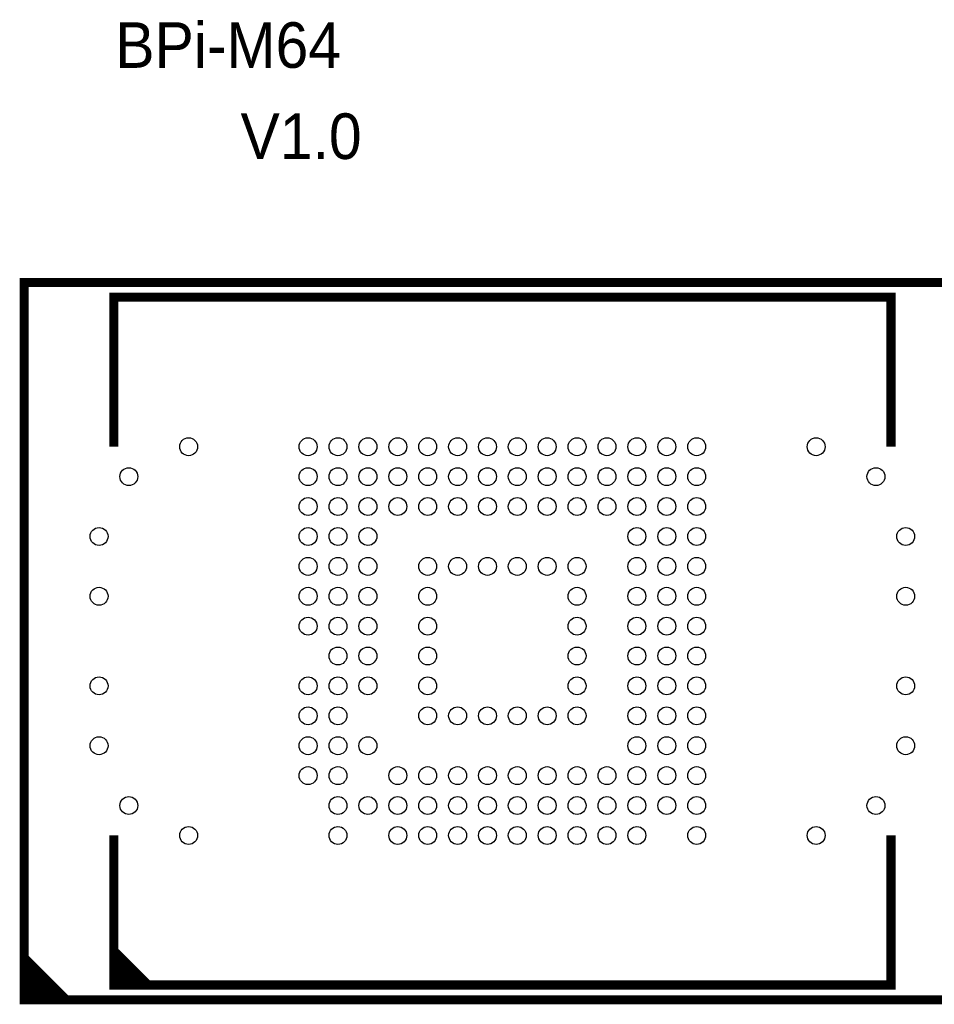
# Model space of a CAD drawing. Extents: x 3.3 to 101, y -2.6 to 59.9.
# Tile 5 of 7: x 51.2 to 66.5, y 16.5 to 33. Entities that reach past the tile are written whole.
import ezdxf

# ---------------------------------------------------------------- set-up
doc = ezdxf.new("R2010")
doc.units = 0
doc.header["$MEASUREMENT"] = 0
for name, color, linetype in [('BG_SILKSCREEN_TOP', 2, 'CONTINUOUS'), ('PG_SILKSCREEN_TOP', 5, 'CONTINUOUS'), ('PIN_PASTEMASK_TOP', 8, 'CONTINUOUS'), ('PIN_TOP', 6, 'CONTINUOUS')]:
    doc.layers.add(name, color=color, linetype=linetype)

msp = doc.modelspace()

# ---------------------------------------------------------------- linework, layer by layer
at = {"layer": 'PG_SILKSCREEN_TOP', "const_width": 0.1524}
msp.add_lwpolyline([(67.31, 16.60652), (67.31, 28.60548), (51.308, 28.60548), (51.308, 16.60652)], close=True, dxfattribs=at)
for points in [[(52.8066, 25.8572), (52.8066, 28.3591), (65.8114, 28.3591), (65.8114, 25.8572)], [(52.8066, 19.3548), (52.8066, 16.8529), (65.8114, 16.8529), (65.8114, 19.3548)], [(52.832, 17.399), (53.3654, 16.8656)], [(51.308, 17.30502), (52.00904, 16.60652), (51.80838, 16.60652), (51.308, 17.1069), (51.308, 16.90624), (51.61026, 16.60652), (51.50866, 16.60652), (51.308, 16.80718)], [(52.832, 17.2466), (52.832, 17.2212), (53.1876, 16.8656)], [(52.832, 17.0942), (52.832, 17.0688), (53.0098, 16.891)]]:
    msp.add_lwpolyline(points, dxfattribs=at)
at = {"layer": 'PIN_PASTEMASK_TOP'}
for centre in [(54.05882, 25.8572), (56.0578, 25.8572), (56.55818, 25.8572), (57.05856, 25.8572), (57.55894, 25.8572), (58.05932, 25.8572), (58.5597, 25.8572), (59.06008, 25.8572), (59.55792, 25.8572), (60.0583, 25.8572), (60.55868, 25.8572), (61.05906, 25.8572), (61.55944, 25.8572), (62.05982, 25.8572), (62.5602, 25.8572), (64.55918, 25.8572), (53.05806, 25.35682), (56.0578, 25.35682), (56.55818, 25.35682), (57.05856, 25.35682), (57.55894, 25.35682), (58.05932, 25.35682), (58.5597, 25.35682), (59.06008, 25.35682), (59.55792, 25.35682), (60.0583, 25.35682), (60.55868, 25.35682), (61.05906, 25.35682), (61.55944, 25.35682), (62.05982, 25.35682), (62.5602, 25.35682), (65.55994, 25.35682), (56.0578, 24.85644), (56.55818, 24.85644), (57.05856, 24.85644), (57.55894, 24.85644), (58.05932, 24.85644), (58.5597, 24.85644), (59.06008, 24.85644), (59.55792, 24.85644), (60.0583, 24.85644), (60.55868, 24.85644), (61.05906, 24.85644), (61.55944, 24.85644), (62.05982, 24.85644), (62.5602, 24.85644), (52.56022, 24.35606), (56.0578, 24.35606), (56.55818, 24.35606), (57.05856, 24.35606), (61.55944, 24.35606), (62.05982, 24.35606), (62.5602, 24.35606), (66.05778, 24.35606), (56.0578, 23.85568), (56.55818, 23.85568), (57.05856, 23.85568), (58.05932, 23.85568), (58.5597, 23.85568), (59.06008, 23.85568), (59.55792, 23.85568), (60.0583, 23.85568), (60.55868, 23.85568), (61.55944, 23.85568), (62.05982, 23.85568), (62.5602, 23.85568), (52.56022, 23.3553), (56.0578, 23.3553), (56.55818, 23.3553), (57.05856, 23.3553), (58.05932, 23.3553), (60.55868, 23.3553), (61.55944, 23.3553), (62.05982, 23.3553), (62.5602, 23.3553), (66.05778, 23.3553), (56.0578, 22.85492), (56.55818, 22.85492), (57.05856, 22.85492), (58.05932, 22.85492), (60.55868, 22.85492), (61.55944, 22.85492), (62.05982, 22.85492), (62.5602, 22.85492), (56.55818, 22.35708), (57.05856, 22.35708), (58.05932, 22.35708), (60.55868, 22.35708), (61.55944, 22.35708), (62.05982, 22.35708), (62.5602, 22.35708), (52.56022, 21.8567), (56.0578, 21.8567), (56.55818, 21.8567), (57.05856, 21.8567), (58.05932, 21.8567), (60.55868, 21.8567), (61.55944, 21.8567), (62.05982, 21.8567), (62.5602, 21.8567), (66.05778, 21.8567), (56.0578, 21.35632), (56.55818, 21.35632), (58.05932, 21.35632), (58.5597, 21.35632), (59.06008, 21.35632), (59.55792, 21.35632), (60.0583, 21.35632), (60.55868, 21.35632), (61.55944, 21.35632), (62.05982, 21.35632), (62.5602, 21.35632), (52.56022, 20.85594), (56.0578, 20.85594), (56.55818, 20.85594), (57.05856, 20.85594), (61.55944, 20.85594), (62.05982, 20.85594), (62.5602, 20.85594), (66.05778, 20.85594), (56.0578, 20.35556), (56.55818, 20.35556), (57.55894, 20.35556), (58.05932, 20.35556), (58.5597, 20.35556), (59.06008, 20.35556), (59.55792, 20.35556), (60.0583, 20.35556), (60.55868, 20.35556), (61.05906, 20.35556), (61.55944, 20.35556), (62.05982, 20.35556), (62.5602, 20.35556), (53.05806, 19.85518), (56.55818, 19.85518), (57.05856, 19.85518), (57.55894, 19.85518), (58.05932, 19.85518), (58.5597, 19.85518), (59.06008, 19.85518), (59.55792, 19.85518), (60.0583, 19.85518), (60.55868, 19.85518), (61.05906, 19.85518), (61.55944, 19.85518), (62.05982, 19.85518), (62.5602, 19.85518), (65.55994, 19.85518), (54.05882, 19.3548), (56.55818, 19.3548), (57.55894, 19.3548), (58.05932, 19.3548), (58.5597, 19.3548), (59.06008, 19.3548), (59.55792, 19.3548), (60.0583, 19.3548), (60.55868, 19.3548), (61.05906, 19.3548), (61.55944, 19.3548), (62.5602, 19.3548), (64.55918, 19.3548)]:
    msp.add_circle(centre, 0.14986, dxfattribs=at)
at = {"layer": 'PIN_TOP'}
for centre in [(54.05882, 25.8572), (56.0578, 25.8572), (56.55818, 25.8572), (57.05856, 25.8572), (57.55894, 25.8572), (58.05932, 25.8572), (58.5597, 25.8572), (59.06008, 25.8572), (59.55792, 25.8572), (60.0583, 25.8572), (60.55868, 25.8572), (61.05906, 25.8572), (61.55944, 25.8572), (62.05982, 25.8572), (62.5602, 25.8572), (64.55918, 25.8572), (53.05806, 25.35682), (56.0578, 25.35682), (56.55818, 25.35682), (57.05856, 25.35682), (57.55894, 25.35682), (58.05932, 25.35682), (58.5597, 25.35682), (59.06008, 25.35682), (59.55792, 25.35682), (60.0583, 25.35682), (60.55868, 25.35682), (61.05906, 25.35682), (61.55944, 25.35682), (62.05982, 25.35682), (62.5602, 25.35682), (65.55994, 25.35682), (56.0578, 24.85644), (56.55818, 24.85644), (57.05856, 24.85644), (57.55894, 24.85644), (58.05932, 24.85644), (58.5597, 24.85644), (59.06008, 24.85644), (59.55792, 24.85644), (60.0583, 24.85644), (60.55868, 24.85644), (61.05906, 24.85644), (61.55944, 24.85644), (62.05982, 24.85644), (62.5602, 24.85644), (52.56022, 24.35606), (56.0578, 24.35606), (56.55818, 24.35606), (57.05856, 24.35606), (61.55944, 24.35606), (62.05982, 24.35606), (62.5602, 24.35606), (66.05778, 24.35606), (56.0578, 23.85568), (56.55818, 23.85568), (57.05856, 23.85568), (58.05932, 23.85568), (58.5597, 23.85568), (59.06008, 23.85568), (59.55792, 23.85568), (60.0583, 23.85568), (60.55868, 23.85568), (61.55944, 23.85568), (62.05982, 23.85568), (62.5602, 23.85568), (52.56022, 23.3553), (56.0578, 23.3553), (56.55818, 23.3553), (57.05856, 23.3553), (58.05932, 23.3553), (60.55868, 23.3553), (61.55944, 23.3553), (62.05982, 23.3553), (62.5602, 23.3553), (66.05778, 23.3553), (56.0578, 22.85492), (56.55818, 22.85492), (57.05856, 22.85492), (58.05932, 22.85492), (60.55868, 22.85492), (61.55944, 22.85492), (62.05982, 22.85492), (62.5602, 22.85492), (56.55818, 22.35708), (57.05856, 22.35708), (58.05932, 22.35708), (60.55868, 22.35708), (61.55944, 22.35708), (62.05982, 22.35708), (62.5602, 22.35708), (52.56022, 21.8567), (56.0578, 21.8567), (56.55818, 21.8567), (57.05856, 21.8567), (58.05932, 21.8567), (60.55868, 21.8567), (61.55944, 21.8567), (62.05982, 21.8567), (62.5602, 21.8567), (66.05778, 21.8567), (56.0578, 21.35632), (56.55818, 21.35632), (58.05932, 21.35632), (58.5597, 21.35632), (59.06008, 21.35632), (59.55792, 21.35632), (60.0583, 21.35632), (60.55868, 21.35632), (61.55944, 21.35632), (62.05982, 21.35632), (62.5602, 21.35632), (52.56022, 20.85594), (56.0578, 20.85594), (56.55818, 20.85594), (57.05856, 20.85594), (61.55944, 20.85594), (62.05982, 20.85594), (62.5602, 20.85594), (66.05778, 20.85594), (56.0578, 20.35556), (56.55818, 20.35556), (57.55894, 20.35556), (58.05932, 20.35556), (58.5597, 20.35556), (59.06008, 20.35556), (59.55792, 20.35556), (60.0583, 20.35556), (60.55868, 20.35556), (61.05906, 20.35556), (61.55944, 20.35556), (62.05982, 20.35556), (62.5602, 20.35556), (53.05806, 19.85518), (56.55818, 19.85518), (57.05856, 19.85518), (57.55894, 19.85518), (58.05932, 19.85518), (58.5597, 19.85518), (59.06008, 19.85518), (59.55792, 19.85518), (60.0583, 19.85518), (60.55868, 19.85518), (61.05906, 19.85518), (61.55944, 19.85518), (62.05982, 19.85518), (62.5602, 19.85518), (65.55994, 19.85518), (54.05882, 19.3548), (56.55818, 19.3548), (57.55894, 19.3548), (58.05932, 19.3548), (58.5597, 19.3548), (59.06008, 19.3548), (59.55792, 19.3548), (60.0583, 19.3548), (60.55868, 19.3548), (61.05906, 19.3548), (61.55944, 19.3548), (62.5602, 19.3548), (64.55918, 19.3548)]:
    msp.add_circle(centre, 0.14986, dxfattribs=at)

# ---------------------------------------------------------------- texts
at = {"layer": 'BG_SILKSCREEN_TOP', "width": 0.966667}
for s, p in [('BPi-M64', (52.832, 32.1945)), ('V1.0', (54.9275, 30.6705))]:
    msp.add_text(s, height=0.762, dxfattribs=at).set_placement(p)

doc.saveas('drawing.dxf')
